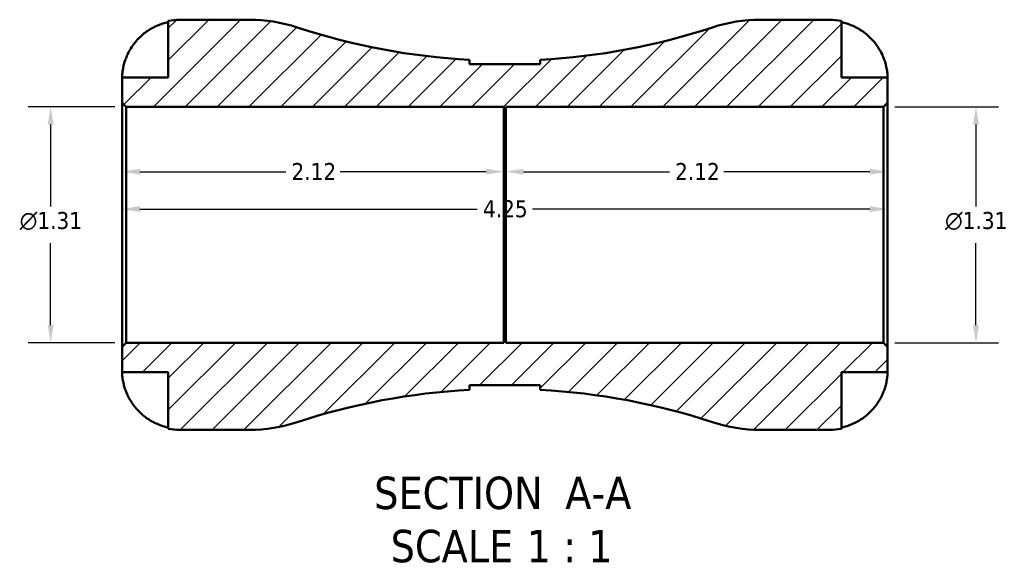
# Model space of a CAD drawing. Header units: inches. Extents: x 0.1 to 37.1, y -3.6 to 21.8.
# Tile 1 of 8: x 13 to 18.5, y -3.6 to -0.6. Entities that reach past the tile are written whole.
import ezdxf

# ---------------------------------------------------------------- set-up
doc = ezdxf.new("R2010")
doc.units = ezdxf.units.IN
doc.header["$MEASUREMENT"] = 0
for name, color, linetype, lineweight in [('Dimension (ANSI)', 7, 'Continuous', 25), ('Hatch (ANSI)', 7, 'Continuous', 18), ('Symbol (ANSI)', 7, 'Continuous', 25), ('Visible (ANSI)', 7, 'Continuous', 50)]:
    doc.layers.add(name, color=color, linetype=linetype, lineweight=lineweight)
doc.styles.add('Label Text (ANSI)', font='tahoma.ttf')
doc.styles.add('Note Text (ANSI)', font='tahoma.ttf')
doc.dimstyles.new('Default (ANSI)', dxfattribs={"dimtxt": 0.09448818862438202, "dimasz": 0.09842519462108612, "dimexe": 0.125, "dimexo": 0.0625, "dimgap": 0.03149606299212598, "dimtad": 0, "dimtih": 1, "dimtoh": 1, "dimrnd": 1e-08, "dimzin": 4, "dimdsep": 46, "dimtxsty": 'Note Text (ANSI)', "dimcen": 0.09, "dimdle": 0.3937007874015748, "dimclrd": 256, "dimclre": 256, "dimclrt": 5, "dimadec": 0, "dimazin": 1, "dimtfac": 1, "dimtofl": 0, "dimtmove": 0, "dimatfit": 3, "dimfxl": 1, "dimtolj": 1, "dimtzin": 4, "dimlwd": -1, "dimlwe": -1, "dimarcsym": 0})

# ---------------------------------------------------------------- blocks, each defined once
blk = doc.blocks.new('*D7')
at = {"layer": 'Defpoints', "color": 0, "transparency": 16777216}
for p in [(17.82193044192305, -1.672077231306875), (13.57193044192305, -1.75940011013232), (17.82193044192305, -1.75940011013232)]:
    blk.add_point(p, dxfattribs=at)
at = {"layer": 'Dimension (ANSI)', "transparency": 16777216}
for p, q in [((13.67035563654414, -1.672077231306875), (15.54400849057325, -1.672077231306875)), ((17.72350524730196, -1.672077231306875), (15.84985239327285, -1.672077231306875))]:
    blk.add_line(p, q, dxfattribs=at)
for points in [[(13.67035563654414, -1.655673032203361), (13.67035563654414, -1.688481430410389), (13.57193044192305, -1.672077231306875)], [(17.72350524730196, -1.655673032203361), (17.72350524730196, -1.688481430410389), (17.82193044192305, -1.672077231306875)]]:
    blk.add_solid(points, dxfattribs=at)
at = {"layer": 'Dimension (ANSI)', "color": 5, "transparency": 16777216, "insert": (15.57550455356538, -1.622865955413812), "char_height": 0.09448818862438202, "attachment_point": 1, "style": 'Note Text (ANSI)'}
blk.add_mtext('\\A1;4.25', dxfattribs=at)
blk = doc.blocks.new('*D8')
at = {"layer": 'Defpoints', "color": 0, "transparency": 16777216}
for p in [(15.70193044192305, -1.464111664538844), (15.70193044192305, -1.75940011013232), (17.82193044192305, -1.75940011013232)]:
    blk.add_point(p, dxfattribs=at)
at = {"layer": 'Dimension (ANSI)', "transparency": 16777216}
for p, q in [((15.80035563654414, -1.464111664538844), (16.61065838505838, -1.464111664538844)), ((17.72350524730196, -1.464111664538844), (16.91320249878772, -1.464111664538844))]:
    blk.add_line(p, q, dxfattribs=at)
for points in [[(15.80035563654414, -1.44770746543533), (15.80035563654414, -1.480515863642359), (15.70193044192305, -1.464111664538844)], [(17.72350524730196, -1.44770746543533), (17.72350524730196, -1.480515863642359), (17.82193044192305, -1.464111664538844)]]:
    blk.add_solid(points, dxfattribs=at)
at = {"layer": 'Dimension (ANSI)', "color": 5, "transparency": 16777216, "insert": (16.64215444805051, -1.41588397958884), "char_height": 0.09448818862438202, "attachment_point": 1, "style": 'Note Text (ANSI)'}
blk.add_mtext('\\A1;2.12', dxfattribs=at)
blk = doc.blocks.new('*D9')
at = {"layer": 'Defpoints', "color": 0, "transparency": 16777216}
for p in [(13.57193044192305, -1.464111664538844), (13.57193044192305, -1.75940011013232), (15.69193044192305, -1.75940011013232)]:
    blk.add_point(p, dxfattribs=at)
at = {"layer": 'Dimension (ANSI)', "transparency": 16777216}
for p, q in [((13.67035563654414, -1.464111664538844), (14.48065838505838, -1.464111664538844)), ((15.59350524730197, -1.464111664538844), (14.78320249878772, -1.464111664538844))]:
    blk.add_line(p, q, dxfattribs=at)
for points in [[(13.67035563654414, -1.44770746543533), (13.67035563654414, -1.480515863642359), (13.57193044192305, -1.464111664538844)], [(15.59350524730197, -1.44770746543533), (15.59350524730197, -1.480515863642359), (15.69193044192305, -1.464111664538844)]]:
    blk.add_solid(points, dxfattribs=at)
at = {"layer": 'Dimension (ANSI)', "color": 5, "transparency": 16777216, "insert": (14.51215444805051, -1.41588397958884), "char_height": 0.09448818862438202, "attachment_point": 1, "style": 'Note Text (ANSI)'}
blk.add_mtext('\\A1;2.12', dxfattribs=at)
blk = doc.blocks.new('*D10')
at = {"layer": 'Defpoints', "color": 0, "transparency": 16777216}
for p in [(17.79913044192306, -1.103888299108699), (18.31304741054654, -1.103888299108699), (17.79913044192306, -2.414911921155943)]:
    blk.add_point(p, dxfattribs=at)
at = {"layer": 'Dimension (ANSI)', "transparency": 16777216}
for p, q in [((17.86163044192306, -1.103888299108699), (18.43804741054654, -1.103888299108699)), ((18.31304741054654, -1.202313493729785), (18.31304741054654, -1.656811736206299)), ((18.31304741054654, -2.316486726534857), (18.31304741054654, -1.861988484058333)), ((17.86163044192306, -2.414911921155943), (18.43804741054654, -2.414911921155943))]:
    blk.add_line(p, q, dxfattribs=at)
for points in [[(18.29664321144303, -1.202313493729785), (18.32945160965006, -1.202313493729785), (18.31304741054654, -1.103888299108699)], [(18.29664321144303, -2.316486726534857), (18.32945160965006, -2.316486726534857), (18.31304741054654, -2.414911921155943)]]:
    blk.add_solid(points, dxfattribs=at)
at = {"layer": 'Dimension (ANSI)', "color": 5, "transparency": 16777216, "insert": (18.14117181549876, -1.688307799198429), "char_height": 0.09448818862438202, "attachment_point": 1, "style": 'Note Text (ANSI)'}
blk.add_mtext('\\A1;{\\fAIGDT|b0|i0;\\H0.0945;\\ln}\\fTahoma|b0|i0;\\H0.0945;1.31', dxfattribs=at)
blk = doc.blocks.new('*D11')
at = {"layer": 'Defpoints', "color": 0, "transparency": 16777216}
for p in [(13.59473044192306, -1.103888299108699), (13.17507453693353, -2.414911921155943), (13.59473044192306, -2.414911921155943)]:
    blk.add_point(p, dxfattribs=at)
at = {"layer": 'Dimension (ANSI)', "transparency": 16777216}
for p, q in [((13.53223044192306, -1.103888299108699), (13.05007453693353, -1.103888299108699)), ((13.17507453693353, -1.202313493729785), (13.17507453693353, -1.6568117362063)), ((13.17507453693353, -2.316486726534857), (13.17507453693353, -1.861988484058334)), ((13.53223044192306, -2.414911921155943), (13.05007453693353, -2.414911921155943))]:
    blk.add_line(p, q, dxfattribs=at)
for points in [[(13.15867033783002, -1.202313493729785), (13.19147873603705, -1.202313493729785), (13.17507453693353, -1.103888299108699)], [(13.15867033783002, -2.316486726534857), (13.19147873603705, -2.316486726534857), (13.17507453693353, -2.414911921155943)]]:
    blk.add_solid(points, dxfattribs=at)
at = {"layer": 'Dimension (ANSI)', "color": 5, "transparency": 16777216, "insert": (13.00319894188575, -1.688307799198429), "char_height": 0.09448818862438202, "attachment_point": 1, "style": 'Note Text (ANSI)'}
blk.add_mtext('\\A1;{\\fAIGDT|b0|i0;\\H0.0945;\\ln}\\fTahoma|b0|i0;\\H0.0945;1.31', dxfattribs=at)

msp = doc.modelspace()

# ---------------------------------------------------------------- hatches: boundary and pattern name
at = {"layer": 'Hatch (ANSI)'}
h = msp.add_hatch(dxfattribs=at)
h.set_pattern_fill('ANSI31', color=256, scale=0.9999999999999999, style=0)
h.set_pattern_definition([(45, (0, 0), (-0.08838834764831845, 0.08838834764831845), [])])
edge = h.paths.add_edge_path()
edge.add_ellipse((14.27804884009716, -2.049400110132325), major_axis=(0.8499999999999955, -8.741913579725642e-16), ratio=1, start_angle=270, end_angle=288.2576334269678)
edge.add_ellipse((15.69693044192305, -6.350367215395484), major_axis=(3.493758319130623, 1.15258482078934), ratio=1, start_angle=74.80648493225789, end_angle=90, ccw=False)
edge.add_line((15.50027689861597, -2.676659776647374), (15.50027689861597, -2.651715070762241))
edge.add_line((15.50027689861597, -2.651715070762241), (15.89358398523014, -2.651715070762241))
edge.add_line((15.89358398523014, -2.651715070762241), (15.89358398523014, -2.676659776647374))
edge.add_ellipse((15.69693044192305, -6.350367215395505), major_axis=(3.67370743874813, -0.1966535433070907), ratio=1, start_angle=74.806484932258, end_angle=90, ccw=False)
edge.add_ellipse((17.11581204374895, -2.049400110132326), major_axis=(0.807208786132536, -0.266296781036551), ratio=1, start_angle=269.9999999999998, end_angle=288.2576334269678)
edge.add_line((17.11581204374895, -2.899400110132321), (17.50132020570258, -2.899400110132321))
edge.add_ellipse((17.50132020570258, -2.578789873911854), major_axis=(0.3206102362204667, -3.599856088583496e-45), ratio=1, start_angle=270, end_angle=281.5369590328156)
edge.add_line((17.56544225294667, -2.892922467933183), (17.56544225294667, -2.578789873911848))
edge.add_line((17.56544225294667, -2.578789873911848), (17.82193044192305, -2.578789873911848))
edge.add_line((17.82193044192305, -2.578789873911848), (17.82193044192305, -2.437711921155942))
edge.add_line((17.82193044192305, -2.437711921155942), (17.79913044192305, -2.414911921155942))
edge.add_line((17.79913044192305, -2.414911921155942), (15.70193044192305, -2.414911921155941))
edge.add_line((15.70193044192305, -2.414911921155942), (15.70193044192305, -2.305659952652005))
edge.add_line((15.70193044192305, -2.305659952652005), (15.69193044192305, -2.305659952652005))
edge.add_line((15.69193044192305, -2.305659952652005), (15.69193044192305, -2.414911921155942))
edge.add_line((15.69193044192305, -2.414911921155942), (13.59473044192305, -2.414911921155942))
edge.add_line((13.59473044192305, -2.414911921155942), (13.57193044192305, -2.437711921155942))
edge.add_line((13.57193044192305, -2.437711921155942), (13.57193044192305, -2.578789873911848))
edge.add_line((13.57193044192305, -2.578789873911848), (13.82841863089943, -2.578789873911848))
edge.add_line((13.82841863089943, -2.578789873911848), (13.82841863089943, -2.892922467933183))
edge.add_ellipse((13.89254067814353, -2.578789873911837), major_axis=(0.3141325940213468, -0.06412204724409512), ratio=1, start_angle=270.0000000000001, end_angle=281.536959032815)
edge.add_line((13.89254067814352, -2.89940011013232), (14.27804884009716, -2.899400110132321))
edge = h.paths.add_edge_path()
edge.add_line((15.89358398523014, -0.8670851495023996), (15.50027689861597, -0.8670851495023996))
edge.add_line((15.50027689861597, -0.8670851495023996), (15.50027689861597, -0.8421404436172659))
edge.add_ellipse((15.69693044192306, 2.831566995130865), major_axis=(-3.67370743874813, 0.1966535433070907), ratio=1, start_angle=74.806484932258, end_angle=90, ccw=False)
edge.add_ellipse((14.27804884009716, -1.469400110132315), major_axis=(-0.8072087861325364, 0.2662967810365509), ratio=1, start_angle=269.9999999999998, end_angle=288.2576334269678)
edge.add_line((14.27804884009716, -0.6194001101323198), (13.89254067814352, -0.61940011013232))
edge.add_ellipse((13.89254067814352, -0.9400103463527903), major_axis=(-0.3206102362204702, 3.496765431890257e-16), ratio=1, start_angle=270.0000000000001, end_angle=281.5369590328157)
edge.add_line((13.82841863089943, -0.6258777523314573), (13.82841863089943, -0.9400103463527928))
edge.add_line((13.82841863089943, -0.9400103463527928), (13.57193044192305, -0.9400103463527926))
edge.add_line((13.57193044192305, -0.9400103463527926), (13.57193044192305, -1.081088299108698))
edge.add_line((13.57193044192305, -1.081088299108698), (13.59473044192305, -1.103888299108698))
edge.add_line((13.59473044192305, -1.103888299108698), (15.69193044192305, -1.103888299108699))
edge.add_line((15.69193044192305, -1.103888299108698), (15.69193044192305, -1.213140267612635))
edge.add_line((15.69193044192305, -1.213140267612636), (15.70193044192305, -1.213140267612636))
edge.add_line((15.70193044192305, -1.213140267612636), (15.70193044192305, -1.103888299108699))
edge.add_line((15.70193044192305, -1.103888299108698), (17.79913044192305, -1.103888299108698))
edge.add_line((17.79913044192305, -1.103888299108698), (17.82193044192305, -1.081088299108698))
edge.add_line((17.82193044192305, -1.081088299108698), (17.82193044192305, -0.9400103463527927))
edge.add_line((17.82193044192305, -0.9400103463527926), (17.56544225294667, -0.9400103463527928))
edge.add_line((17.56544225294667, -0.9400103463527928), (17.56544225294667, -0.6258777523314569))
edge.add_ellipse((17.50132020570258, -0.9400103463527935), major_axis=(-0.3141325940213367, 0.06412204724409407), ratio=1, start_angle=270.0000000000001, end_angle=281.5369590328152)
edge.add_line((17.50132020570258, -0.6194001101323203), (17.11581204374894, -0.61940011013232))
edge.add_ellipse((17.11581204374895, -1.469400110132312), major_axis=(-0.8499999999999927, 1.22386790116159e-15), ratio=1, start_angle=270, end_angle=288.2576334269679)
edge.add_ellipse((15.69693044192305, 2.831566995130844), major_axis=(-3.493758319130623, -1.15258482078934), ratio=1, start_angle=74.80648493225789, end_angle=90, ccw=False)
edge.add_line((15.89358398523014, -0.8421404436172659), (15.89358398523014, -0.8670851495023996))

# ---------------------------------------------------------------- linework, layer by layer
at = {"layer": 'Visible (ANSI)'}
for p, q in [((13.82841863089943, -0.625877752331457), (13.82841863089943, -0.9400103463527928)), ((14.27804884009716, -0.61940011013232), (13.89254067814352, -0.61940011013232)), ((17.50132020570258, -0.61940011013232), (17.11581204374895, -0.61940011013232)), ((17.56544225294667, -0.9400103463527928), (17.56544225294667, -0.6258777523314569)), ((15.50027689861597, -0.8670851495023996), (15.50027689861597, -0.8421404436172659)), ((15.89358398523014, -0.8670851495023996), (15.50027689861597, -0.8670851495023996)), ((15.89358398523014, -0.8421404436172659), (15.89358398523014, -0.8670851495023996)), ((13.82841863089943, -0.9400103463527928), (13.57193044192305, -0.9400103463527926)), ((13.57193044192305, -0.9400103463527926), (13.57193044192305, -1.081088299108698)), ((17.82193044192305, -0.9400103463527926), (17.56544225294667, -0.9400103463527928)), ((17.82193044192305, -1.081088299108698), (17.82193044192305, -0.9400103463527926)), ((13.57193044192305, -1.081088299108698), (13.59473044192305, -1.103888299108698)), ((13.57193044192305, -1.081088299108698), (13.57193044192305, -2.437711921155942)), ((17.79913044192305, -1.103888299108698), (17.82193044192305, -1.081088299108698)), ((17.82193044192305, -2.437711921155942), (17.82193044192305, -1.081088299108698)), ((13.59473044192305, -1.103888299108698), (15.69193044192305, -1.103888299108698)), ((13.59473044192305, -2.414911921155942), (13.59473044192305, -1.103888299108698)), ((15.69193044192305, -1.103888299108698), (15.69193044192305, -1.213140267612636)), ((15.70193044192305, -1.213140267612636), (15.70193044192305, -1.103888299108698)), ((15.70193044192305, -1.103888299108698), (17.79913044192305, -1.103888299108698)), ((17.79913044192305, -1.103888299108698), (17.79913044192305, -2.414911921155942)), ((15.69193044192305, -1.213140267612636), (15.70193044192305, -1.213140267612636)), ((15.69193044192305, -2.305659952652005), (15.69193044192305, -1.213140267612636)), ((15.70193044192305, -2.305659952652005), (15.70193044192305, -1.213140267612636)), ((15.70193044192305, -2.305659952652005), (15.69193044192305, -2.305659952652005)), ((15.69193044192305, -2.305659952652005), (15.69193044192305, -2.414911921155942)), ((15.70193044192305, -2.414911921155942), (15.70193044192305, -2.305659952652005)), ((13.59473044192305, -2.414911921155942), (13.57193044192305, -2.437711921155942)), ((13.57193044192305, -2.437711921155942), (13.57193044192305, -2.578789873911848)), ((15.69193044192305, -2.414911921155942), (13.59473044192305, -2.414911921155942)), ((17.79913044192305, -2.414911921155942), (15.70193044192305, -2.414911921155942)), ((17.82193044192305, -2.437711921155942), (17.79913044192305, -2.414911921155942)), ((17.82193044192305, -2.578789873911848), (17.82193044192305, -2.437711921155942)), ((13.57193044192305, -2.578789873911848), (13.82841863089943, -2.578789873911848)), ((13.82841863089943, -2.578789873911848), (13.82841863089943, -2.892922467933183)), ((17.56544225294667, -2.892922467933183), (17.56544225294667, -2.578789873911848)), ((17.56544225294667, -2.578789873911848), (17.82193044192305, -2.578789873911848)), ((15.50027689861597, -2.676659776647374), (15.50027689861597, -2.651715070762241)), ((15.50027689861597, -2.651715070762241), (15.89358398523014, -2.651715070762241)), ((15.89358398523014, -2.651715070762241), (15.89358398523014, -2.676659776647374)), ((13.89254067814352, -2.899400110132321), (14.27804884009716, -2.899400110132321)), ((17.11581204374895, -2.899400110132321), (17.50132020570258, -2.899400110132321))]:
    msp.add_line(p, q, dxfattribs=at)
for centre, radius, start, end in [((13.89254067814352, -0.9400103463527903), 0.3206102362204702, 90, 101.5369590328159), ((14.27804884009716, -1.469400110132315), 0.8499999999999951, 71.74236657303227, 90), ((17.11581204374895, -1.469400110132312), 0.8499999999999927, 90, 108.257633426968), ((17.50132020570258, -0.9400103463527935), 0.3206102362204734, 78.46304096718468, 90), ((15.69693044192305, 2.831566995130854), 3.678967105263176, 251.7423665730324, 266.9358816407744), ((15.69693044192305, 2.831566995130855), 3.678967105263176, 273.0641183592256, 288.2576334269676), ((15.69693044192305, -6.350367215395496), 3.678967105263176, 93.06411835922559, 108.2576334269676), ((15.69693044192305, -6.350367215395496), 3.678967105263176, 71.7423665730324, 86.93588164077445), ((13.89254067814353, -2.578789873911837), 0.3206102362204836, 258.4630409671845, 270), ((14.27804884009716, -2.049400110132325), 0.8499999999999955, 270, 288.2576334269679), ((17.11581204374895, -2.049400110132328), 0.8499999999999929, 251.7423665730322, 270), ((17.50132020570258, -2.578789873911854), 0.3206102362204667, 270, 281.5369590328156)]:
    msp.add_arc(centre, radius, start, end, dxfattribs=at)
for points, knots in [([(13.60261977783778, -0.8117662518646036), (13.60921592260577, -0.7976680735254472), (13.61718973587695, -0.7833642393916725), (13.63824124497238, -0.7516958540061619), (13.6521839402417, -0.7349014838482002), (13.68020164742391, -0.7067693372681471), (13.69684201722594, -0.6928252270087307), (13.73269302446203, -0.6687697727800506), (13.75190400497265, -0.6586589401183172), (13.78790732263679, -0.6436947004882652), (13.8079229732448, -0.6373664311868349), (13.82841863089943, -0.6331557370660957)], [3.990271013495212, 3.990271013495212, 3.990271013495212, 3.990271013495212, 4.104327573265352, 4.104327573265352, 4.256011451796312, 4.256011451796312, 4.406872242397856, 4.406872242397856, 4.557733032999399, 4.557733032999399, 4.703970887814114, 4.703970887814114, 4.703970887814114, 4.703970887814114]), ([(17.56544225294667, -0.6331557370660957), (17.58603031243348, -0.6373854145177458), (17.60613758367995, -0.6437530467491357), (17.64224957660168, -0.6587995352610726), (17.66149281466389, -0.6689539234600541), (17.6973918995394, -0.69311008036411), (17.71404809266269, -0.707111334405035), (17.74201696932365, -0.7352927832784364), (17.75590299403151, -0.7520714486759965), (17.77680606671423, -0.7836059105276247), (17.78469982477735, -0.7977853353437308), (17.79124110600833, -0.8117662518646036)], [0.1545148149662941, 0.1545148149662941, 0.1545148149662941, 0.1545148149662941, 0.3014163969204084, 0.3014163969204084, 0.4526188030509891, 0.4526188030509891, 0.6038212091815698, 0.6038212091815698, 0.7551675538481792, 0.7551675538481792, 0.8681978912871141, 0.8681978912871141, 0.8681978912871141, 0.8681978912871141]), ([(13.57193044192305, -0.9400103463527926), (13.57193044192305, -0.9400103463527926), (13.57191868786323, -0.9386038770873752), (13.57201954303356, -0.932774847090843), (13.57214764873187, -0.9281014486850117), (13.57321014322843, -0.9134811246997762), (13.57444333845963, -0.9023705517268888), (13.5786624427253, -0.8806438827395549), (13.58089397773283, -0.8712741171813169), (13.58593514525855, -0.8540334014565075), (13.58844782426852, -0.8464353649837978), (13.59423700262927, -0.8308521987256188), (13.59751399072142, -0.8229254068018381), (13.60158852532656, -0.8139847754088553), (13.60210148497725, -0.812874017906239), (13.60261977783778, -0.8117662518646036)], [-2.262452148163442, -2.262452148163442, -2.262452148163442, -2.262452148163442, -2.178893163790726, -2.178893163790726, -2.087070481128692, -2.087070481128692, -1.960121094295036, -1.960121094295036, -1.875504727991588, -1.875504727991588, -1.811326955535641, -1.811326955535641, -1.744875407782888, -1.744875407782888, -1.735421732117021, -1.735421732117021, -1.735421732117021, -1.735421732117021]), ([(17.79124110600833, -0.8117662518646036), (17.79341227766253, -0.8164067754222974), (17.79548429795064, -0.821088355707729), (17.80060660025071, -0.8333625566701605), (17.80346179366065, -0.8409414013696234), (17.80877804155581, -0.8566801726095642), (17.81114345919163, -0.8647423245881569), (17.81603430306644, -0.8840066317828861), (17.81801463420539, -0.8945944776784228), (17.82090174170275, -0.9150135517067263), (17.82147937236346, -0.9239387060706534), (17.82199323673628, -0.9366560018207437), (17.82193044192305, -0.9400103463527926), (17.82193044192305, -0.9400103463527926)], [-0.5211874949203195, -0.5211874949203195, -0.5211874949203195, -0.5211874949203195, -0.4827148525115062, -0.4827148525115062, -0.4207878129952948, -0.4207878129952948, -0.352659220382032, -0.352659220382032, -0.2514043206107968, -0.2514043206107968, -0.1290367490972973, -0.1290367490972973, 0, 0, 0, 0]), ([(13.60261977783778, -2.707033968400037), (13.60044860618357, -2.702393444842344), (13.59837658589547, -2.697711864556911), (13.5932542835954, -2.685437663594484), (13.59039909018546, -2.677858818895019), (13.5850828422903, -2.662120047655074), (13.58271742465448, -2.654057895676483), (13.57782658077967, -2.634793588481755), (13.57584624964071, -2.624205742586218), (13.57295914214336, -2.603786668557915), (13.57238151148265, -2.594861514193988), (13.57186764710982, -2.582144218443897), (13.57193044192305, -2.578789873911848), (13.57193044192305, -2.578789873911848)], [-0.5211874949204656, -0.5211874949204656, -0.5211874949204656, -0.5211874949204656, -0.4827148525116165, -0.4827148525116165, -0.4207878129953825, -0.4207878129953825, -0.3526592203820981, -0.3526592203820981, -0.2514043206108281, -0.2514043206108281, -0.1290367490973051, -0.1290367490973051, 0, 0, 0, 0]), ([(17.82193044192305, -2.578789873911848), (17.82193044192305, -2.578789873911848), (17.82194219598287, -2.580196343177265), (17.82184134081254, -2.586025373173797), (17.82171323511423, -2.590698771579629), (17.82065074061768, -2.605319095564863), (17.81941754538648, -2.61642966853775), (17.81519844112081, -2.638156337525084), (17.81296690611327, -2.647526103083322), (17.80792573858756, -2.664766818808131), (17.80541305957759, -2.672364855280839), (17.79962388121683, -2.687948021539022), (17.79634689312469, -2.695874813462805), (17.79227235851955, -2.704815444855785), (17.79175939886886, -2.705926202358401), (17.79124110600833, -2.707033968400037)], [-2.262452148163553, -2.262452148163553, -2.262452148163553, -2.262452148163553, -2.178893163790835, -2.178893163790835, -2.087070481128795, -2.087070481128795, -1.96012109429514, -1.96012109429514, -1.875504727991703, -1.875504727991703, -1.811326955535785, -1.811326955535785, -1.744875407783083, -1.744875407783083, -1.735421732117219, -1.735421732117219, -1.735421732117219, -1.735421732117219]), ([(13.82841863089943, -2.885644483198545), (13.8079229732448, -2.881433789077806), (13.78790732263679, -2.875105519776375), (13.75190400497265, -2.860141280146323), (13.73269302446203, -2.85003044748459), (13.69684201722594, -2.82597499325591), (13.68020164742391, -2.812030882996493), (13.6521839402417, -2.78389873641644), (13.63824124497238, -2.767104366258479), (13.61718973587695, -2.735435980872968), (13.60921592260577, -2.721132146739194), (13.60261977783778, -2.707033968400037)], [0.1545017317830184, 0.1545017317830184, 0.1545017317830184, 0.1545017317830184, 0.3007395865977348, 0.3007395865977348, 0.451600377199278, 0.451600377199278, 0.6024611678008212, 0.6024611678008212, 0.7541450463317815, 0.7541450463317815, 0.8682016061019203, 0.8682016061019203, 0.8682016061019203, 0.8682016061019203]), ([(17.79124110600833, -2.707033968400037), (17.78464496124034, -2.721132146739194), (17.77667114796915, -2.735435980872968), (17.75561963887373, -2.767104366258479), (17.7416769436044, -2.78389873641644), (17.71365923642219, -2.812030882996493), (17.69701886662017, -2.82597499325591), (17.66116785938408, -2.85003044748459), (17.64195687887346, -2.860141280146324), (17.60595356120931, -2.875105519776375), (17.5859379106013, -2.881433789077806), (17.56544225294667, -2.885644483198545)], [3.990271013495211, 3.990271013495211, 3.990271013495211, 3.990271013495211, 4.104327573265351, 4.104327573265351, 4.256011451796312, 4.256011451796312, 4.406872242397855, 4.406872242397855, 4.557733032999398, 4.557733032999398, 4.703970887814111, 4.703970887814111, 4.703970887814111, 4.703970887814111])]:
    msp.add_open_spline(points, degree=3, knots=knots, dxfattribs=at)

# ---------------------------------------------------------------- texts
at = {"layer": 'Symbol (ANSI)', "char_height": 0.1799999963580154, "attachment_point": 7, "style": 'Label Text (ANSI)'}
for s, insert in [('SECTION', (14.97155981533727, -3.342890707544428)), (' A-A', (15.96503415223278, -3.339098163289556)), ('SCALE', (15.06287258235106, -3.638672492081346)), (' 1 : 1', (15.75060954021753, -3.635463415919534))]:
    msp.add_mtext(s, dxfattribs=dict(at, insert=insert))

# ---------------------------------------------------------------- dimensions: what is measured, and where the dimension line sits
at = {"layer": 'Dimension (ANSI)'}
for base, p1, p2, picture, middle in [((13.17507453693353, -2.414911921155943), (13.59473044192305, -1.103888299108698), (13.59473044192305, -2.414911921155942), '*D11', (13.17507453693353, -1.75940011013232)), ((18.31304741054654, -1.103888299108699), (17.79913044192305, -2.414911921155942), (17.79913044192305, -1.103888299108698), '*D10', (18.31304741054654, -1.75940011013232))]:
    dim = msp.add_linear_dim(base=base, p1=p1, p2=p2, angle=90, text='{\\fAIGDT|b0|i0;\\H0.0945;\\ln}\\fTahoma|b0|i0;\\H0.0945;<>', dimstyle='Default (ANSI)', override={"dimgap": 0.03149606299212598, "dimdec": 2, "dimtol": 0, "dimlim": 0, "dimtp": 0, "dimtm": -0, "dimtdec": 2, "dimatfit": 1}, dxfattribs=at)
    dim.commit()
    dim.dimension.update_dxf_attribs({"geometry": picture, "text_midpoint": middle, "dimtype": 160})
for base, p1, p2, picture, middle in [((13.57193044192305, -1.464111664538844), (15.69193044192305, -1.75940011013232), (13.57193044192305, -1.75940011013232), '*D9', (14.63193044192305, -1.464111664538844)), ((15.70193044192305, -1.464111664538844), (17.82193044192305, -1.75940011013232), (15.70193044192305, -1.75940011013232), '*D8', (16.76193044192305, -1.464111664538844))]:
    dim = msp.add_linear_dim(base=base, p1=p1, p2=p2, angle=180, dimstyle='Default (ANSI)', override={"dimgap": 0.03149606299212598, "dimtih": 0, "dimtoh": 0, "dimdec": 2, "dimse1": 1, "dimse2": 1, "dimtol": 0, "dimlim": 0, "dimtp": 0, "dimtm": -0, "dimtdec": 2, "dimatfit": 1}, dxfattribs=at)
    dim.commit()
    dim.dimension.update_dxf_attribs({"geometry": picture, "text_midpoint": middle, "dimtype": 160})
dim = msp.add_linear_dim(base=(17.82193044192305, -1.672077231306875), p1=(13.57193044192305, -1.75940011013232), p2=(17.82193044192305, -1.75940011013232), dimstyle='Default (ANSI)', override={"dimgap": 0.03149606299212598, "dimtih": 0, "dimtoh": 0, "dimdec": 2, "dimse1": 1, "dimse2": 1, "dimtol": 0, "dimlim": 0, "dimtp": 0, "dimtm": -0, "dimtdec": 2, "dimatfit": 1}, dxfattribs=at)
dim.commit()
dim.dimension.update_dxf_attribs({"geometry": '*D7', "text_midpoint": (15.69693044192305, -1.672077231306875), "dimtype": 160})

doc.saveas('drawing.dxf')
